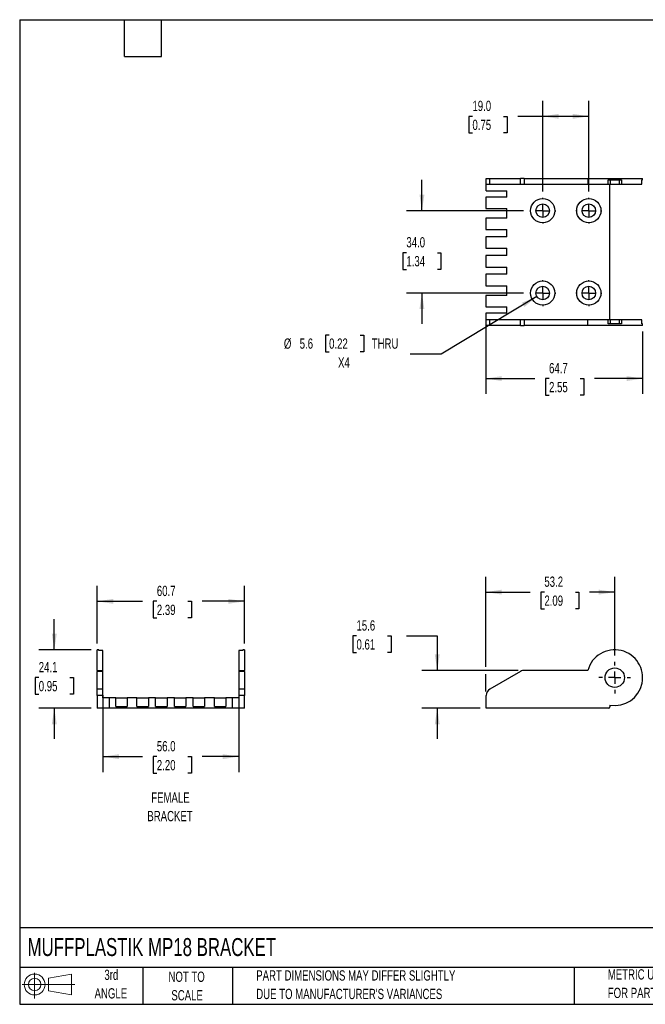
# Model space of a CAD drawing. Header units: millimetres. Extents: x 13 to 546, y 13 to 419.
# Tile 1 of 2: x 13 to 271, y 13 to 419. Entities that reach past the tile are written whole.
import ezdxf

# ---------------------------------------------------------------- set-up
doc = ezdxf.new("R2010")
doc.units = ezdxf.units.MM
doc.header["$LTSCALE"] = 2
doc.linetypes.add('CENTERX2', pattern=[20.32, 12.7, -2.54, 2.54, -2.54])
doc.layers.add('CENTER', color=40, linetype='CENTERX2')
doc.layers.add('SLD-DEFPOINTS', color=7, linetype='Continuous')
doc.layers.add('DIMENSIONS', color=140, linetype='Continuous', lineweight=25)
doc.layers.add('TEXT', color=140, linetype='Continuous', lineweight=25)
doc.styles.add('SLDTEXTSTYLE0', font='TXT', dxfattribs={"width": 0.7})
doc.dimstyles.new('SLDDIMSTYLE0', dxfattribs={"dimtxt": 4.316016, "dimasz": 6.604, "dimexe": 0, "dimexo": 0.0625, "dimgap": 1.079004, "dimtad": 0, "dimtih": 1, "dimtoh": 1, "dimrnd": 1e-09, "dimzin": 12, "dimdsep": 46, "dimtxsty": 'SLDTEXTSTYLE0', "dimsah": 1, "dimcen": 0.09, "dimadec": 0, "dimazin": 3, "dimtfac": 1, "dimtofl": 0, "dimtmove": 0, "dimatfit": 3, "dimfxl": 0, "dimfrac": 2, "dimtolj": 1, "dimtzin": 12, "dimarcsym": 0})
doc.dimstyles.new('SLDDIMSTYLE1', dxfattribs={"dimtxt": 4.316016, "dimasz": 6.604, "dimexe": 0, "dimexo": 0.0625, "dimgap": 1.079004, "dimtad": 0, "dimtih": 1, "dimtoh": 1, "dimrnd": 1e-09, "dimzin": 12, "dimdsep": 46, "dimtxsty": 'SLDTEXTSTYLE0', "dimsah": 1, "dimcen": 0.09, "dimadec": 0, "dimazin": 3, "dimtfac": 1, "dimtmove": 0, "dimatfit": 0, "dimfxl": 0, "dimfrac": 2, "dimtolj": 1, "dimtzin": 12, "dimarcsym": 0})
doc.dimstyles.new('SLDDIMSTYLE2', dxfattribs={"dimtxt": 4.316016, "dimasz": 6.604, "dimexe": 0, "dimexo": 0.0625, "dimgap": 1.079004, "dimtad": 0, "dimtih": 1, "dimtoh": 1, "dimrnd": 1e-09, "dimzin": 4, "dimdsep": 46, "dimtxsty": 'SLDTEXTSTYLE0', "dimsah": 1, "dimcen": 0.09, "dimadec": 0, "dimazin": 1, "dimtfac": 1, "dimtofl": 0, "dimtmove": 0, "dimatfit": 3, "dimfxl": 0, "dimfrac": 2, "dimtolj": 1, "dimtzin": 12, "dimarcsym": 0})
doc.dimstyles.new('SLDDIMSTYLE3', dxfattribs={"dimtxt": 4.316016, "dimasz": 6.604, "dimexe": 0, "dimexo": 0.0625, "dimgap": 1.079004, "dimtad": 0, "dimtih": 1, "dimtoh": 1, "dimrnd": 1e-09, "dimzin": 4, "dimdsep": 46, "dimtxsty": 'SLDTEXTSTYLE0', "dimsah": 1, "dimcen": 0.09, "dimadec": 0, "dimazin": 1, "dimtfac": 1, "dimtmove": 0, "dimatfit": 0, "dimfxl": 0, "dimfrac": 2, "dimtolj": 1, "dimtzin": 12, "dimarcsym": 0})
doc.dimstyles.new('SLDDIMSTYLE4', dxfattribs={"dimtxt": 4.316016, "dimasz": 6.604, "dimexe": 0, "dimexo": 0.0625, "dimgap": 1.079004, "dimtad": 0, "dimtih": 1, "dimtoh": 1, "dimrnd": 1e-09, "dimzin": 12, "dimdsep": 46, "dimtxsty": 'SLDTEXTSTYLE0', "dimsah": 1, "dimcen": 0, "dimadec": 0, "dimazin": 3, "dimtfac": 1, "dimtofl": 0, "dimtmove": 0, "dimatfit": 3, "dimfxl": 0, "dimfrac": 2, "dimtolj": 1, "dimtzin": 12, "dimarcsym": 0})

# ---------------------------------------------------------------- blocks, each defined once
blk = doc.blocks.new('Block11')
at = {"color": 7, "linetype": 'Continuous', "lineweight": 18}
for p, q in [((5.18, 10.62), (5.18, 0)), ((10.96, 8.33), (20.35, 10.06)), ((10.96, 3.19), (10.96, 8.33)), ((20.35, 10.06), (20.35, 1.46)), ((0, 5.76), (21.75, 5.76)), ((10.96, 3.19), (20.35, 1.46))]:
    blk.add_line(p, q, dxfattribs=at)
for radius in [4.3, 2.57]:
    blk.add_circle((5.18, 5.76), radius, dxfattribs=at)
blk = doc.blocks.new('Block12')
at = {"layer": 'SLD-DEFPOINTS'}
blk.add_blockref('Block11', (0, 0), dxfattribs=at)
blk = doc.blocks.new('_D')
at = {"layer": 'DIMENSIONS'}
for p, q in [((204.89, 152.05), (204.89, 189.18)), ((258.09, 156.61), (258.09, 189.18)), ((204.89, 182.83), (223.21, 182.83)), ((229.06, 182.83), (227.61, 182.83)), ((227.61, 182.83), (227.61, 175.97)), ((241.88, 182.83), (243.33, 182.83)), ((243.33, 182.83), (243.33, 175.97)), ((258.09, 182.83), (247.73, 182.83)), ((227.61, 175.97), (229.06, 175.97)), ((243.33, 175.97), (241.88, 175.97)), ((204.89, 141.77), (204.89, 149.01))]:
    blk.add_line(p, q, dxfattribs=at)
for points in [[(204.89, 182.83), (211.49, 181.82), (211.49, 183.85)], [(258.09, 182.83), (251.48, 183.85), (251.48, 181.82)]]:
    blk.add_solid(points, dxfattribs=at)
at = {"layer": 'DIMENSIONS', "char_height": 4.233, "attachment_point": 1, "style": 'SLDTEXTSTYLE0'}
for s, insert in [('53.2', (229.06, 189.26)), ('2.09', (229.06, 181.43))]:
    blk.add_mtext(s, dxfattribs=dict(at, insert=insert))
blk = doc.blocks.new('_D_1')
at = {"layer": 'DIMENSIONS'}
for p, q in [((151.58, 164.76), (150.13, 164.76)), ((150.13, 164.76), (150.13, 157.9)), ((164.41, 164.76), (165.85, 164.76)), ((165.85, 164.76), (165.85, 157.9)), ((172.19, 164.76), (184.89, 164.76)), ((184.89, 164.76), (184.89, 150.53)), ((150.13, 157.9), (151.58, 157.9)), ((165.85, 157.9), (164.41, 157.9)), ((218.25, 150.53), (178.54, 150.53)), ((202.55, 134.93), (178.54, 134.93)), ((184.89, 134.93), (184.89, 122.23))]:
    blk.add_line(p, q, dxfattribs=at)
for points in [[(184.89, 150.53), (185.9, 157.13), (183.87, 157.13)], [(184.89, 134.93), (183.87, 128.32), (185.9, 128.32)]]:
    blk.add_solid(points, dxfattribs=at)
at = {"layer": 'DIMENSIONS', "char_height": 4.233, "attachment_point": 1, "style": 'SLDTEXTSTYLE0'}
for s, insert in [('15.6', (151.58, 171.19)), ('0.61', (151.58, 163.36))]:
    blk.add_mtext(s, dxfattribs=dict(at, insert=insert))
blk = doc.blocks.new('SW_CENTERMARKSYMBOL_1')
at = {"layer": 'CENTER', "color": 0}
for p, q in [((0, 5.08), (0, 6.54)), ((-5.08, 0), (-6.54, 0)), ((0, 0), (-2.54, 0)), ((0, 0), (0, 2.54)), ((0, 0), (0, -2.54)), ((0, 0), (2.54, 0)), ((5.08, 0), (6.54, 0)), ((0, -5.08), (0, -6.54))]:
    blk.add_line(p, q, dxfattribs=at)
blk = doc.blocks.new('_D_7')
at = {"layer": 'DIMENSIONS'}
for p, q in [((178.57, 340.27), (178.57, 352.97)), ((220.51, 340.27), (172.22, 340.27)), ((172.16, 322.92), (170.71, 322.92)), ((170.71, 322.92), (170.71, 316.06)), ((184.98, 322.92), (186.43, 322.92)), ((186.43, 322.92), (186.43, 316.06)), ((170.71, 316.06), (172.16, 316.06)), ((186.43, 316.06), (184.98, 316.06)), ((220.51, 306.27), (172.22, 306.27)), ((178.57, 306.27), (178.57, 293.57))]:
    blk.add_line(p, q, dxfattribs=at)
for points in [[(178.57, 340.27), (179.59, 346.87), (177.55, 346.87)], [(178.57, 306.27), (177.55, 299.66), (179.59, 299.66)]]:
    blk.add_solid(points, dxfattribs=at)
at = {"layer": 'DIMENSIONS', "char_height": 4.233, "attachment_point": 1, "style": 'SLDTEXTSTYLE0'}
for s, insert in [('34.0', (172.16, 329.35)), ('1.34', (172.16, 321.52))]:
    blk.add_mtext(s, dxfattribs=dict(at, insert=insert))
blk = doc.blocks.new('_D_8')
at = {"layer": 'DIMENSIONS'}
for p, q in [((228.39, 348.15), (228.39, 385.56)), ((247.39, 348.15), (247.39, 385.56)), ((199.4, 379.21), (197.95, 379.21)), ((197.95, 379.21), (197.95, 372.35)), ((212.22, 379.21), (213.67, 379.21)), ((213.67, 379.21), (213.67, 372.35)), ((228.39, 379.21), (218.07, 379.21)), ((247.39, 379.21), (228.39, 379.21)), ((197.95, 372.35), (199.4, 372.35)), ((213.67, 372.35), (212.22, 372.35))]:
    blk.add_line(p, q, dxfattribs=at)
for points in [[(228.39, 379.21), (234.99, 378.2), (234.99, 380.23)], [(247.39, 379.21), (240.78, 380.23), (240.78, 378.2)]]:
    blk.add_solid(points, dxfattribs=at)
at = {"layer": 'DIMENSIONS', "char_height": 4.233, "attachment_point": 1, "style": 'SLDTEXTSTYLE0'}
for s, insert in [('19.0', (199.4, 385.64)), ('0.75', (199.4, 377.81))]:
    blk.add_mtext(s, dxfattribs=dict(at, insert=insert))
blk = doc.blocks.new('_D_12')
at = {"layer": 'DIMENSIONS'}
for p, q in [((204.89, 298.08), (204.89, 264.63)), ((269.59, 290.38), (269.59, 264.63)), ((204.89, 270.98), (225.15, 270.98)), ((230.99, 270.98), (229.54, 270.98)), ((229.54, 270.98), (229.54, 264.12)), ((243.82, 270.98), (245.27, 270.98)), ((245.27, 270.98), (245.27, 264.12)), ((269.59, 270.98), (249.67, 270.98)), ((229.54, 264.12), (230.99, 264.12)), ((245.27, 264.12), (243.82, 264.12))]:
    blk.add_line(p, q, dxfattribs=at)
for points in [[(204.89, 270.98), (211.49, 269.96), (211.49, 271.99)], [(269.59, 270.98), (262.98, 271.99), (262.98, 269.96)]]:
    blk.add_solid(points, dxfattribs=at)
at = {"layer": 'DIMENSIONS', "char_height": 4.233, "attachment_point": 1, "style": 'SLDTEXTSTYLE0'}
for s, insert in [('64.7', (230.99, 277.4)), ('2.55', (230.99, 269.58))]:
    blk.add_mtext(s, dxfattribs=dict(at, insert=insert))
blk = doc.blocks.new('_D_13')
at = {"layer": 'DIMENSIONS'}
for p, q in [((225.98, 304.82), (186.48, 281.11)), ((140.29, 288.93), (138.84, 288.93)), ((138.84, 288.93), (138.84, 282.07)), ((153.12, 288.93), (154.57, 288.93)), ((154.57, 288.93), (154.57, 282.07)), ((138.84, 282.07), (140.29, 282.07)), ((154.57, 282.07), (153.12, 282.07)), ((186.48, 281.11), (173.78, 281.11))]:
    blk.add_line(p, q, dxfattribs=at)
blk.add_solid([(225.98, 304.82), (219.8, 302.3), (220.85, 300.55)], dxfattribs=at)
at = {"layer": 'DIMENSIONS', "char_height": 4.233, "attachment_point": 1, "style": 'SLDTEXTSTYLE0'}
for s, insert in [('%%c', (121.64, 287.53)), ('5.6', (128.16, 287.53)), ('0.22', (140.29, 287.53)), ('THRU', (157.87, 287.53)), ('X4', (143.98, 279.7))]:
    blk.add_mtext(s, dxfattribs=dict(at, insert=insert))
blk = doc.blocks.new('SW_CENTERMARKSYMBOL_6')
at = {"layer": 'CENTER', "color": 0}
for p, q in [((0, 5.08), (0, 5.34)), ((-5.08, 0), (-5.34, 0)), ((0, 0), (-2.54, 0)), ((0, 0), (0, 2.54)), ((0, 0), (0, -2.54)), ((0, 0), (2.54, 0)), ((5.08, 0), (5.34, 0)), ((0, -5.08), (0, -5.34))]:
    blk.add_line(p, q, dxfattribs=at)
blk = doc.blocks.new('SW_CENTERMARKSYMBOL_7')
at = {"layer": 'CENTER', "color": 0}
for p, q in [((0, 5.08), (0, 5.34)), ((-5.08, 0), (-5.34, 0)), ((0, 0), (-2.54, 0)), ((0, 0), (0, 2.54)), ((0, 0), (0, -2.54)), ((0, 0), (2.54, 0)), ((5.08, 0), (5.34, 0)), ((0, -5.08), (0, -5.34))]:
    blk.add_line(p, q, dxfattribs=at)
blk = doc.blocks.new('SW_CENTERMARKSYMBOL_8')
at = {"layer": 'CENTER', "color": 0}
for p, q in [((0, 5.08), (0, 5.34)), ((-5.08, 0), (-5.34, 0)), ((0, 0), (-2.54, 0)), ((0, 0), (0, 2.54)), ((0, 0), (0, -2.54)), ((0, 0), (2.54, 0)), ((5.08, 0), (5.34, 0)), ((0, -5.08), (0, -5.34))]:
    blk.add_line(p, q, dxfattribs=at)
blk = doc.blocks.new('SW_CENTERMARKSYMBOL_9')
at = {"layer": 'CENTER', "color": 0}
for p, q in [((0, 5.08), (0, 5.34)), ((-5.08, 0), (-5.34, 0)), ((0, 0), (-2.54, 0)), ((0, 0), (0, 2.54)), ((0, 0), (0, -2.54)), ((0, 0), (2.54, 0)), ((5.08, 0), (5.34, 0)), ((0, -5.08), (0, -5.34))]:
    blk.add_line(p, q, dxfattribs=at)
blk = doc.blocks.new('_D_15')
at = {"layer": 'DIMENSIONS'}
for p, q in [((47.01, 140.25), (47.01, 108.58)), ((103.01, 140.25), (103.01, 108.58)), ((47.01, 114.93), (63.4, 114.93)), ((69.25, 114.93), (67.8, 114.93)), ((67.8, 114.93), (67.8, 108.07)), ((82.08, 114.93), (83.53, 114.93)), ((83.53, 114.93), (83.53, 108.07)), ((103.01, 114.93), (87.93, 114.93)), ((67.8, 108.07), (69.25, 108.07)), ((83.53, 108.07), (82.08, 108.07))]:
    blk.add_line(p, q, dxfattribs=at)
for points in [[(47.01, 114.93), (53.62, 113.91), (53.62, 115.94)], [(103.01, 114.93), (96.41, 115.94), (96.41, 113.91)]]:
    blk.add_solid(points, dxfattribs=at)
at = {"layer": 'DIMENSIONS', "char_height": 4.233, "attachment_point": 1, "style": 'SLDTEXTSTYLE0'}
for s, insert in [('56.0', (69.25, 121.35)), ('2.20', (69.25, 113.53))]:
    blk.add_mtext(s, dxfattribs=dict(at, insert=insert))
blk = doc.blocks.new('_D_16')
at = {"layer": 'DIMENSIONS'}
for p, q in [((44.66, 161.57), (44.66, 185.38)), ((105.36, 161.57), (105.36, 185.38)), ((44.66, 179.03), (63.4, 179.03)), ((69.25, 179.03), (67.8, 179.03)), ((67.8, 179.03), (67.8, 172.17)), ((82.08, 179.03), (83.53, 179.03)), ((83.53, 179.03), (83.53, 172.17)), ((105.36, 179.03), (87.93, 179.03)), ((67.8, 172.17), (69.25, 172.17)), ((83.53, 172.17), (82.08, 172.17))]:
    blk.add_line(p, q, dxfattribs=at)
for points in [[(44.66, 179.03), (51.27, 178.01), (51.27, 180.04)], [(105.36, 179.03), (98.76, 180.04), (98.76, 178.01)]]:
    blk.add_solid(points, dxfattribs=at)
at = {"layer": 'DIMENSIONS', "char_height": 4.233, "attachment_point": 1, "style": 'SLDTEXTSTYLE0'}
for s, insert in [('60.7', (69.25, 185.45)), ('2.39', (69.25, 177.63))]:
    blk.add_mtext(s, dxfattribs=dict(at, insert=insert))
blk = doc.blocks.new('_D_17')
at = {"layer": 'DIMENSIONS'}
for p, q in [((26.96, 159.03), (26.96, 171.73)), ((42.12, 159.03), (20.61, 159.03)), ((20.55, 147.57), (19.1, 147.57)), ((19.1, 147.57), (19.1, 140.71)), ((33.37, 147.57), (34.82, 147.57)), ((34.82, 147.57), (34.82, 140.71)), ((19.1, 140.71), (20.55, 140.71)), ((34.82, 140.71), (33.37, 140.71)), ((42.12, 134.93), (20.61, 134.93)), ((26.96, 134.93), (26.96, 122.23))]:
    blk.add_line(p, q, dxfattribs=at)
for points in [[(26.96, 159.03), (27.98, 165.63), (25.94, 165.63)], [(26.96, 134.93), (25.94, 128.32), (27.98, 128.32)]]:
    blk.add_solid(points, dxfattribs=at)
at = {"layer": 'DIMENSIONS', "char_height": 4.233, "attachment_point": 1, "style": 'SLDTEXTSTYLE0'}
for s, insert in [('24.1', (20.55, 153.99)), ('0.95', (20.55, 146.16))]:
    blk.add_mtext(s, dxfattribs=dict(at, insert=insert))

msp = doc.modelspace()

# ---------------------------------------------------------------- linework, layer by layer
for p, q in [((205.085, 351.266), (205.085, 353.616)), ((205.085, 353.616), (206.585, 353.616)), ((206.585, 351.266), (206.585, 353.616)), ((206.585, 353.616), (219.288, 353.616)), ((219.288, 351.266), (219.288, 353.616)), ((220.788, 353.616), (219.288, 353.616)), ((220.788, 353.616), (220.788, 351.266)), ((220.788, 353.616), (246.984, 353.616)), ((246.984, 353.616), (246.984, 351.266)), ((246.984, 353.616), (269.585, 353.616)), ((269.585, 353.016), (269.585, 353.616)), ((205.085, 351.266), (206.585, 351.266)), ((205.085, 348.516), (205.085, 351.266)), ((206.585, 351.266), (219.288, 351.266)), ((219.288, 351.266), (220.788, 351.266)), ((220.788, 351.266), (246.984, 351.266)), ((246.984, 351.266), (255.335, 351.266)), ((255.335, 353.016), (260.835, 353.016)), ((255.335, 351.266), (255.335, 353.016)), ((255.335, 351.266), (256.135, 351.266)), ((256.085, 295.266), (256.085, 351.266)), ((256.135, 353.016), (256.135, 351.266)), ((256.135, 351.266), (260.035, 351.266)), ((260.035, 351.266), (260.035, 353.016)), ((260.035, 351.266), (260.835, 351.266)), ((260.835, 353.016), (260.835, 351.266)), ((260.835, 351.266), (269.251, 351.266)), ((269.251, 353.016), (269.585, 353.016)), ((269.251, 351.266), (269.251, 353.016)), ((204.885, 345.916), (204.885, 341.216)), ((213.585, 345.916), (204.885, 345.916)), ((205.085, 348.516), (213.585, 348.516)), ((213.585, 345.916), (213.585, 348.516)), ((204.885, 341.216), (213.585, 341.216)), ((213.585, 337.216), (213.585, 341.216)), ((204.885, 337.216), (204.885, 332.516)), ((213.585, 337.216), (204.885, 337.216)), ((204.885, 332.516), (213.585, 332.516)), ((204.885, 329.516), (204.885, 324.816)), ((213.585, 329.516), (204.885, 329.516)), ((213.585, 329.516), (213.585, 332.516)), ((204.885, 324.816), (213.585, 324.816)), ((204.885, 321.716), (204.885, 317.016)), ((213.585, 321.716), (204.885, 321.716)), ((213.585, 321.716), (213.585, 324.816)), ((204.885, 317.016), (213.585, 317.016)), ((213.585, 314.016), (213.585, 317.016)), ((204.885, 314.016), (204.885, 309.316)), ((213.585, 314.016), (204.885, 314.016)), ((204.885, 309.316), (213.585, 309.316)), ((213.585, 305.316), (213.585, 309.316)), ((204.885, 305.316), (204.885, 300.616)), ((213.585, 305.316), (204.885, 305.316)), ((204.885, 300.616), (213.585, 300.616)), ((213.585, 298.016), (205.085, 298.016)), ((205.085, 295.266), (205.085, 298.016)), ((213.585, 298.016), (213.585, 300.616)), ((205.085, 292.916), (205.085, 295.266)), ((206.585, 295.266), (205.085, 295.266)), ((206.585, 292.916), (205.085, 292.916)), ((206.585, 292.916), (206.585, 295.266)), ((219.288, 295.266), (206.585, 295.266)), ((219.288, 292.916), (206.585, 292.916)), ((219.288, 292.916), (219.288, 295.266)), ((220.788, 295.266), (219.288, 295.266)), ((219.288, 292.916), (220.788, 292.916)), ((220.788, 295.266), (220.788, 292.916)), ((246.984, 295.266), (220.788, 295.266)), ((246.984, 292.916), (220.788, 292.916)), ((255.335, 295.266), (246.984, 295.266)), ((246.984, 292.916), (246.984, 295.266)), ((269.585, 292.916), (246.984, 292.916)), ((255.335, 293.516), (255.335, 295.266)), ((256.135, 295.266), (255.335, 295.266)), ((260.835, 293.516), (255.335, 293.516)), ((256.135, 295.266), (256.135, 293.516)), ((260.035, 295.266), (256.135, 295.266)), ((260.035, 293.516), (260.035, 295.266)), ((260.835, 295.266), (260.035, 295.266)), ((260.835, 295.266), (260.835, 293.516)), ((269.251, 295.266), (260.835, 295.266)), ((269.251, 293.516), (269.251, 295.266)), ((269.585, 293.516), (269.251, 293.516)), ((269.585, 292.916), (269.585, 293.516)), ((45.264, 159.028), (44.664, 159.028)), ((44.664, 150.53), (44.664, 159.028)), ((45.264, 158.695), (45.264, 159.028)), ((47.014, 158.695), (45.264, 158.695)), ((47.014, 150.53), (47.014, 158.695)), ((104.764, 158.695), (103.014, 158.695)), ((103.014, 158.695), (103.014, 150.53)), ((105.364, 159.028), (104.764, 159.028)), ((104.764, 159.028), (104.764, 158.695)), ((105.364, 159.028), (105.364, 150.53)), ((44.664, 150.53), (47.014, 150.53)), ((44.664, 150.53), (44.664, 150.128)), ((47.014, 150.128), (47.014, 150.53)), ((103.014, 150.53), (105.364, 150.53)), ((103.014, 150.53), (103.014, 150.128)), ((105.364, 150.128), (105.364, 150.53)), ((246.984, 150.53), (220.788, 150.53)), ((47.014, 150.128), (44.664, 150.128)), ((44.664, 142.794), (44.664, 150.128)), ((47.014, 142.794), (47.014, 150.128)), ((105.364, 150.128), (103.014, 150.128)), ((103.014, 150.128), (103.014, 142.794)), ((105.364, 150.128), (105.364, 142.794)), ((219.288, 150.128), (206.585, 142.794)), ((47.014, 142.794), (44.664, 142.794)), ((44.664, 140.196), (44.664, 142.794)), ((47.014, 140.196), (47.014, 142.794)), ((105.364, 142.794), (103.014, 142.794)), ((103.014, 142.794), (103.014, 140.196)), ((105.364, 142.794), (105.364, 140.196)), ((44.664, 140.196), (44.664, 134.928)), ((47.014, 140.196), (44.664, 140.196)), ((47.014, 139.228), (47.014, 140.196)), ((49.764, 139.228), (47.014, 139.228)), ((49.764, 134.928), (49.764, 139.228)), ((52.364, 139.228), (49.764, 139.228)), ((52.364, 135.628), (52.364, 139.228)), ((52.364, 139.228), (57.064, 139.228)), ((57.064, 139.228), (57.064, 135.628)), ((61.064, 139.228), (57.064, 139.228)), ((61.064, 135.628), (61.064, 139.228)), ((61.064, 139.228), (65.764, 139.228)), ((65.764, 139.228), (65.764, 135.628)), ((68.764, 139.228), (65.764, 139.228)), ((68.764, 135.628), (68.764, 139.228)), ((68.764, 139.228), (73.464, 139.228)), ((73.464, 139.228), (73.464, 135.628)), ((76.564, 139.228), (73.464, 139.228)), ((76.564, 135.628), (76.564, 139.228)), ((76.564, 139.228), (81.264, 139.228)), ((81.264, 139.228), (81.264, 135.628)), ((84.264, 139.228), (81.264, 139.228)), ((84.264, 135.628), (84.264, 139.228)), ((84.264, 139.228), (88.964, 139.228)), ((88.964, 139.228), (88.964, 135.628)), ((92.964, 139.228), (88.964, 139.228)), ((92.964, 135.628), (92.964, 139.228)), ((92.964, 139.228), (97.664, 139.228)), ((97.664, 139.228), (97.664, 135.628)), ((100.264, 139.228), (97.664, 139.228)), ((100.264, 139.228), (100.264, 134.928)), ((103.014, 139.228), (100.264, 139.228)), ((103.014, 140.196), (103.014, 139.228)), ((105.364, 140.196), (103.014, 140.196)), ((105.364, 134.928), (105.364, 140.196)), ((204.885, 139.228), (204.885, 135.628)), ((204.885, 139.228), (205.085, 139.228)), ((205.085, 134.928), (205.085, 140.196)), ((49.764, 134.928), (44.664, 134.928)), ((100.264, 134.928), (49.764, 134.928)), ((52.364, 135.628), (57.064, 135.628)), ((61.064, 135.628), (65.764, 135.628)), ((68.764, 135.628), (73.464, 135.628)), ((76.564, 135.628), (81.264, 135.628)), ((84.264, 135.628), (88.964, 135.628)), ((92.964, 135.628), (97.664, 135.628)), ((105.364, 134.928), (100.264, 134.928)), ((204.885, 135.628), (205.085, 135.628)), ((255.585, 134.928), (205.085, 134.928)), ((256.085, 136.204), (256.085, 135.428))]:
    msp.add_line(p, q)
for centre, radius in [((228.385, 340.266), 5), ((228.385, 340.266), 2.8), ((247.385, 340.266), 5), ((247.385, 340.266), 2.8), ((228.385, 306.266), 5), ((228.385, 306.266), 2.8), ((247.385, 306.266), 5), ((247.385, 306.266), 2.8), ((258.085, 147.528), 4)]:
    msp.add_circle(centre, radius)
for centre, radius, start, end in [((258.085, 147.528), 11.5, 259.98459, 164.86929), ((220.788, 147.53), 3, 90, 120), ((208.085, 140.196), 3, 120, 180), ((255.585, 135.428), 0.5, 270, 0)]:
    msp.add_arc(centre, radius, start, end)
at = {"layer": 'TEXT'}
for p, q in [((12.7, 419.1), (546.1, 419.1)), ((12.7, 419.1), (12.7, 12.7)), ((55.88, 403.86), (55.88, 419.1)), ((71.12, 403.86), (71.12, 419.1)), ((55.88, 403.86), (71.12, 403.86)), ((546.1, 44.252), (12.7, 44.252)), ((546.1, 27.94), (12.7, 27.94)), ((63.5, 27.94), (63.5, 12.7)), ((100.423, 27.94), (100.423, 12.7)), ((241.293, 27.94), (241.293, 12.7)), ((12.7, 12.7), (546.1, 12.7))]:
    msp.add_line(p, q, dxfattribs=at)

# ---------------------------------------------------------------- block references
at = {"layer": 'CENTER'}
for name, p in [('SW_CENTERMARKSYMBOL_7', (228.385, 340.266)), ('SW_CENTERMARKSYMBOL_9', (247.385, 340.266)), ('SW_CENTERMARKSYMBOL_8', (228.385, 306.266)), ('SW_CENTERMARKSYMBOL_6', (247.385, 306.266)), ('SW_CENTERMARKSYMBOL_1', (258.085, 147.528))]:
    msp.add_blockref(name, p, dxfattribs=at)
at = {"layer": 'SLD-DEFPOINTS'}
msp.add_blockref('Block12', (13.676, 15.108), dxfattribs=at)

# ---------------------------------------------------------------- texts
at = {"layer": 'TEXT', "style": 'SLDTEXTSTYLE0'}
for s, insert, char_height, attachment_point in [('FEMALE', (74.845, 100.15), 4.2333, 2), ('BRACKET', (74.685, 92.505), 4.2333, 2), ('MUFFPLASTIK MP18 BRACKET', (15.931, 40.037), 7.40833, 1), ('3rd', (50.493, 26.987), 4.2333, 2), ('NOT TO', (81.537, 26.197), 4.2333, 2), ('PART DIMENSIONS MAY DIFFER SLIGHTLY', (110.239, 26.735), 4.23333, 1), ('METRIC UNITS USED', (255.209, 27.165), 4.23333, 1), ('ANGLE', (50.298, 19.342), 4.2333, 2), ('SCALE', (81.729, 18.553), 4.2333, 2), ("DUE TO MANUFACTURER'S VARIANCES", (110.239, 19.09), 4.23333, 1), ('FOR PART DESIGN', (255.209, 19.521), 4.23333, 1)]:
    msp.add_mtext(s, dxfattribs=dict(at, insert=insert, char_height=char_height, attachment_point=attachment_point))

# ---------------------------------------------------------------- dimensions: what is measured, and where the dimension line sits
at = {"layer": 'DIMENSIONS'}
for base, p1, p2, dimstyle, picture, middle in [((247.385, 379.213), (228.385, 345.606), (247.385, 345.606), 'SLDDIMSTYLE2', '_D_8', (205.811, 379.213)), ((204.885, 270.978), (269.585, 292.916), (204.885, 300.616), 'SLDDIMSTYLE0', '_D_12', (237.406, 270.978)), ((204.885, 182.834), (258.085, 154.068), (204.885, 139.228), 'SLDDIMSTYLE0', '_D', (235.47, 182.834))]:
    dim = msp.add_linear_dim(base=base, p1=p1, p2=p2, dimstyle=dimstyle, dxfattribs=at)
    dim.commit()
    dim.dimension.update_dxf_attribs({"geometry": picture, "text_midpoint": middle, "dimtype": 160})
for base, p1, p2, angle, dimstyle, picture, middle in [((178.57, 306.266), (223.045, 340.266), (223.045, 306.266), 90, 'SLDDIMSTYLE3', '_D_7', (178.57, 322.922)), ((105.364, 179.028), (44.664, 159.028), (105.364, 159.028), 0, 'SLDDIMSTYLE0', '_D_16', (75.665, 179.028)), ((26.96, 134.928), (44.664, 159.028), (44.664, 134.928), 90, 'SLDDIMSTYLE1', '_D_17', (26.96, 147.567)), ((184.885, 150.53), (205.085, 134.928), (220.788, 150.53), 90, 'SLDDIMSTYLE1', '_D_1', (184.885, 164.762)), ((103.014, 114.928), (47.014, 142.794), (103.014, 142.794), 0, 'SLDDIMSTYLE2', '_D_15', (75.665, 114.928))]:
    dim = msp.add_linear_dim(base=base, p1=p1, p2=p2, angle=angle, dimstyle=dimstyle, dxfattribs=at)
    dim.commit()
    dim.dimension.update_dxf_attribs({"geometry": picture, "text_midpoint": middle, "dimtype": 160})
dim = msp.add_diameter_dim_2p(p1=(230.786, 307.707), p2=(225.985, 304.825), text='<> THRU\\PX4', dimstyle='SLDDIMSTYLE4', dxfattribs=at)
dim.commit()
dim.dimension.update_dxf_attribs({"geometry": '_D_13', "text_midpoint": (147.711, 282.072), "dimtype": 163})

doc.saveas('drawing.dxf')
